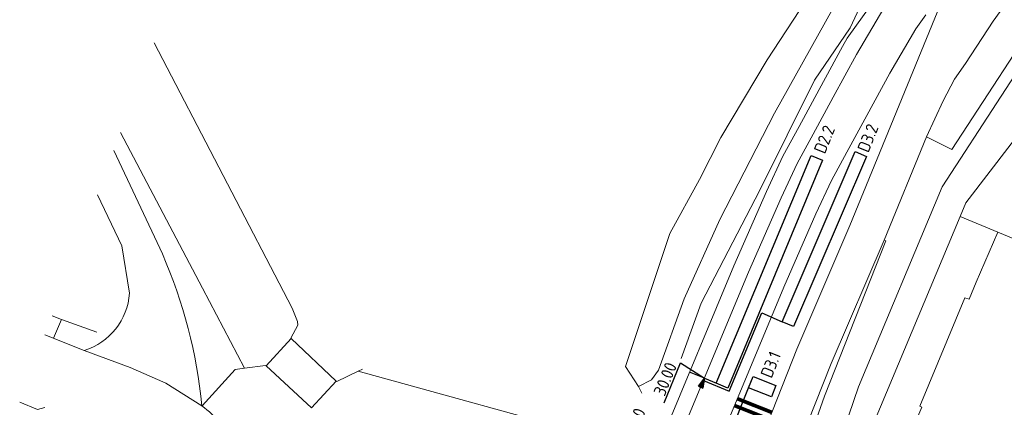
# Model space of a CAD drawing. Header units: inches. Extents: x 138248 to 138477, y 459601 to 459844.
# Tile 5 of 7: x 138311 to 138391, y 459729 to 459760. Entities that reach past the tile are written whole.
import ezdxf
from ezdxf.enums import TextEntityAlignment as Align

# ---------------------------------------------------------------- set-up
doc = ezdxf.new("R2010")
doc.units = ezdxf.units.IN
doc.header["$LTSCALE"] = 0.25
doc.header["$MEASUREMENT"] = 0
for name, color, linetype, lineweight in [('GEBOUWEN', 3, 'Continuous', 0), ('GEO_Terreinafscheiding', 7, 'Continuous', 0), ('GEO_Wal beschoeiing', 7, 'Continuous', 0), ('ONDERGROND', 7, 'Continuous', 0)]:
    doc.layers.add(name, color=color, linetype=linetype, lineweight=lineweight)
for name, color, linetype in [('KABEL', 3, 'Continuous'), ('LUS-T-CODE', 1, 'Continuous'), ('LUSSEN', 7, 'Continuous'), ('MAAT-T-CODE', 1, 'Continuous'), ('MAATVOERING', 7, 'Continuous'), ('MARKERING', 9, 'Continuous'), ('UITSLIJPER', 1, 'Continuous')]:
    doc.layers.add(name, color=color, linetype=linetype)
doc.styles.add('I020-1', font='ISO', dxfattribs={"height": 2})
doc.styles.add('ISO', font='isocp.shx')

# ---------------------------------------------------------------- blocks, each defined once
blk = doc.blocks.new('V_1X2')
blk.add_lwpolyline([(-1, 0), (1, 0), (1, -1), (-1, -1), (-1, 0)])
at = {"layer": 'LUS-T-CODE', "style": 'I020-1'}
blk.add_attdef('LUS', text='', height=1, rotation=270, dxfattribs=at).set_placement((0.022, -2.416), align=Align.MIDDLE)
blk = doc.blocks.new('V_P2')
for p, q in [((0, 0), (0.78, 0.194)), ((0, 0), (0.78, 0.146)), ((0, 0), (0.78, 0.097)), ((0.78, 0.06), (0, 0)), ((0, 0), (0.78, 0.049)), ((0.78, 0.037), (0, 0)), ((0, 0), (0.78, 0)), ((0.78, -0.194), (0, 0)), ((0, 0), (0.78, -0.097)), ((0, 0), (0.78, -0.146)), ((0, 0), (0.78, -0.049)), ((0, 0), (0.78, 0)), ((0.78, -0.194), (0.78, 0.194))]:
    blk.add_line(p, q)
for points in [[(0.78, 0.181), (0, 0)], [(0, 0), (0.78, 0.171)], [(0.78, 0.159), (0, 0)], [(0.78, 0.135), (0, 0)], [(0, 0), (0.78, 0.121)], [(0.78, 0.11), (0, 0)], [(0.78, 0.085), (0, 0)], [(0, 0), (0.78, 0.073)], [(0, 0), (0.78, 0.026)], [(0.78, 0.012), (0, 0)], [(0.78, -0.181), (0, 0)], [(0, 0), (0.78, -0.171)], [(0.78, -0.159), (0, 0)], [(0.78, -0.135), (0, 0)], [(0, 0), (0.78, -0.121)], [(0.78, -0.11), (0, 0)], [(0, 0), (0.78, -0.073)], [(0.78, -0.037), (0, 0)], [(0, 0), (0.78, -0.026)], [(0.78, -0.06), (0, 0)], [(0.78, -0.085), (0, 0)], [(0.78, -0.012), (0, 0)]]:
    blk.add_lwpolyline(points)
at = {"layer": 'MAAT-T-CODE', "style": 'I020-1'}
blk.add_attdef('MAAT', text='', height=1, dxfattribs=at).set_placement((1.5, 0), align=Align.MIDDLE)
blk = doc.blocks.new('V_15X1')
blk.add_lwpolyline([(0.5, 0), (0.5, -15), (-0.5, -15), (-0.5, 0)], close=True)
at = {"layer": 'LUS-T-CODE', "style": 'ISO'}
blk.add_attdef('LUS', text='', height=1, rotation=270, dxfattribs=at).set_placement((-0.021, -16.415), align=Align.MIDDLE)
blk = doc.blocks.new('V_20X1')
blk.add_lwpolyline([(0.5, 0), (0.5, -20), (-0.5, -20), (-0.5, 0)], close=True)
at = {"layer": 'LUS-T-CODE', "style": 'I020-1'}
blk.add_attdef('LUS', text='', height=1, rotation=270, dxfattribs=at).set_placement((0.014, -21.613), align=Align.MIDDLE)

msp = doc.modelspace()

# ---------------------------------------------------------------- linework, layer by layer
at = {"layer": 'GEBOUWEN', "flags": 128}
for points in [[(138390.589, 459742.75), (138400.137, 459738.805), (138401.75, 459741.517), (138397.581, 459744.052), (138401.467, 459749.343)], [(138384.267, 459728.644), (138387.913, 459737.422), (138388.256, 459737.314), (138388.824, 459738.709), (138390.589, 459742.75)], [(138388.154, 459722.743), (138382.86, 459724.897), (138384.432, 459728.572)], [(138384.432, 459728.572), (138384.267, 459728.644)]]:
    msp.add_lwpolyline(points, dxfattribs=at)
at = {"layer": 'GEO_Terreinafscheiding', "linetype": 'Continuous', "lineweight": 0, "flags": 128}
msp.add_lwpolyline([(138314.671, 459735.68), (138317.535, 459734.643)], dxfattribs=at)
at = {"layer": 'GEO_Wal beschoeiing', "linetype": 'Continuous', "lineweight": 0, "flags": 128}
for points in [[(138377.629, 459765.517), (138371.889, 459756.71), (138368.137, 459750.429), (138366.407, 459747.03), (138363.992, 459742.653), (138360.395, 459731.862), (138361.456, 459730.256)], [(138358.694, 459725.987), (138338.72, 459731.493)]]:
    msp.add_lwpolyline(points, dxfattribs=at)
at = {"layer": 'KABEL', "linetype": 'Continuous', "lineweight": 0, "flags": 128}
for points in [[(138378.379, 459758.473), (138381.116, 459762.345)], [(138360.907, 459719.857), (138363.419, 459726.204), (138369.178, 459740.025), (138371.83, 459746.064), (138373.152, 459748.907), (138374.463, 459751.331), (138376.09, 459754.325), (138377.987, 459757.809), (138378.379, 459758.473)]]:
    msp.add_lwpolyline(points, dxfattribs=at)
at = {"layer": 'KABEL'}
msp.add_lwpolyline([(138366.79, 459730.916), (138365.59, 459731.416)], dxfattribs=at)
at = {"layer": 'MAATVOERING'}
msp.add_lwpolyline([(138363.541, 459728.915), (138364.86, 459732.177), (138366.79, 459730.916)], dxfattribs=at)
at = {"layer": 'MARKERING', "const_width": 0.3}
for points in [[(138369.228, 459728.71), (138372.04, 459727.592)], [(138369.459, 459729.264), (138372.261, 459728.15)]]:
    msp.add_lwpolyline(points, dxfattribs=at)
at = {"layer": 'ONDERGROND', "linetype": 'Continuous', "lineweight": 0, "flags": 128}
for points in [[(138435.3, 459799.92), (138423.518, 459790.315), (138411.842, 459780.066), (138407.012, 459775.642), (138401.053, 459769.844), (138394.822, 459761.699), (138386.862, 459749.458)], [(138362.512, 459730.788), (138363.083, 459731.584), (138365.15, 459737.361), (138368.049, 459743.795), (138372.488, 459752.401), (138377.78, 459761.917), (138379.266, 459764.248)], [(138364.918, 459732.516), (138366.54, 459736.99), (138371.295, 459746.158), (138375.717, 459755.071), (138378.613, 459759.324), (138379.547, 459761.341), (138379.871, 459763.778)], [(138378.586, 459743.291), (138386.595, 459762.825)], [(138384.793, 459750.483), (138386.15, 459753.404), (138387.062, 459755.165), (138387.954, 459756.423), (138390.211, 459759.865), (138392.477, 459763.025)], [(138354.378, 459703.646), (138354.465, 459703.873), (138358.979, 459712.372), (138360.626, 459715.615), (138364.623, 459725.715), (138370.373, 459739.514), (138373.015, 459745.529), (138374.314, 459748.323), (138375.606, 459750.711), (138377.232, 459753.704), (138379.118, 459757.168), (138381.328, 459760.913)], [(138395.639, 459761.122), (138386.083, 459746.427)], [(138364.974, 459718.18), (138367.494, 459724.549), (138373.222, 459738.295), (138375.839, 459744.253), (138377.084, 459746.931), (138378.33, 459749.234), (138379.955, 459752.225), (138381.814, 459755.639), (138383.932, 459759.228), (138384.746, 459760.38)], [(138322.178, 459758.092), (138333.368, 459736.592)], [(138395.339, 459754.692), (138387.987, 459745.144)], [(138326.106, 459738.221), (138319.454, 459750.821)], [(138381.357, 459742.102), (138384.793, 459750.483)], [(138386.862, 459749.458), (138384.793, 459750.483)], [(138318.911, 459749.37), (138322.841, 459740.99)], [(138386.083, 459746.427), (138379.29, 459730.212)], [(138317.569, 459745.787), (138319.546, 459741.658), (138320.171, 459737.806)], [(138387.987, 459745.144), (138387.517, 459744.02)], [(138387.517, 459744.02), (138379.12, 459723.948)], [(138390.589, 459742.75), (138387.517, 459744.02)], [(138381.357, 459742.102), (138381.506, 459742.067), (138376.54, 459729.469), (138374.284, 459723.106), (138373.274, 459720.476)], [(138329.497, 459731.732), (138326.106, 459738.221)], [(138333.368, 459736.592), (138333.79, 459735.51), (138333.822, 459735.207)], [(138314.671, 459735.68), (138313.899, 459735.988)], [(138314.016, 459734.167), (138314.671, 459735.68)], [(138313.321, 459734.446), (138316.509, 459733.168)], [(138333.265, 459734.157), (138333.822, 459735.207)], [(138333.265, 459734.157), (138333.288, 459734.135)], [(138316.509, 459733.168), (138320.233, 459731.787), (138323.119, 459730.524), (138326.054, 459728.683)], [(138326.062, 459728.676), (138328.734, 459731.634), (138329.497, 459731.732)], [(138329.497, 459731.732), (138331.211, 459731.953)], [(138331.245, 459731.92), (138331.211, 459731.953)], [(138338.72, 459731.493), (138336.981, 459730.642)], [(138339.076, 459731.667), (138338.72, 459731.493)], [(138336.981, 459730.642), (138336.93, 459730.689)], [(138361.456, 459730.256), (138362.512, 459730.788)], [(138361.456, 459730.256), (138361.705, 459729.717)], [(138379.29, 459730.212), (138375.665, 459719.604)], [(138311.273, 459728.977), (138312.722, 459728.394), (138313.309, 459728.557)]]:
    msp.add_lwpolyline(points, dxfattribs=at)
at = {"layer": 'ONDERGROND'}
for points in [[(138361.683, 459701.674), (138369.87, 459722.131), (138374.296, 459733.27), (138378.586, 459743.291)], [(138372.67, 459721.014), (138377.083, 459732.119), (138381.357, 459742.102)]]:
    msp.add_lwpolyline(points, dxfattribs=at)
at = {"layer": 'ONDERGROND', "linetype": 'Continuous', "lineweight": 13, "flags": 128}
for points in [[(138331.245, 459731.92), (138333.288, 459734.135)], [(138333.288, 459734.135), (138336.93, 459730.689)], [(138331.245, 459731.92), (138334.922, 459728.526)], [(138334.922, 459728.526), (138336.93, 459730.689)]]:
    msp.add_lwpolyline(points, dxfattribs=at)
at = {"layer": 'ONDERGROND', "linetype": 'Continuous', "lineweight": 0}
for centre, radius, start, end in [((138285.461, 459724.658), 40.792, 5.6622, 23.60115), ((138319.626, 459720.214), 10.632, 30.58708, 52.80311)]:
    msp.add_arc(centre, radius, start, end, dxfattribs=at)
at = {"layer": 'ONDERGROND', "linetype": 'Continuous', "lineweight": 0, "extrusion": (0, 0, -1)}
msp.add_arc((-138314.95, 459738.163), 5.233, 183.91553, 252.67121, dxfattribs=at)
at = {"layer": 'UITSLIJPER'}
for points in [[(138368.79, 459729.866), (138371.435, 459736.215)], [(138371.435, 459736.215), (138373.108, 459735.499)], [(138366.713, 459730.731), (138368.79, 459729.866)], [(138366.79, 459730.916), (138367.759, 459730.512)], [(138368.828, 459726.275), (138370.364, 459730.141)]]:
    msp.add_lwpolyline(points, dxfattribs=at)

# ---------------------------------------------------------------- block references
at = {"layer": 'LUSSEN'}
ref = msp.add_blockref('V_20X1', (138368.22, 459730.32), dxfattribs=dict(at, rotation=157.3786609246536))
ref.add_attrib('LUS', 'D2.2', dxfattribs={"layer": 'LUS-T-CODE', "height": 1, "rotation": 427.99256, "style": 'I020-1'}).set_placement((138376.521, 459750.276), align=Align.MIDDLE)
ref = msp.add_blockref('V_15X1', (138373.567, 459735.302), dxfattribs=dict(at, rotation=156.8228859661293))
ref.add_attrib('LUS', 'D3.2', dxfattribs={"layer": 'LUS-T-CODE', "height": 1, "rotation": 427.99256, "style": 'ISO'}).set_placement((138380.047, 459750.385), align=Align.MIDDLE)
ref = msp.add_blockref('V_1X2', (138371.294, 459729.772), dxfattribs=dict(at, rotation=158.3276929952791))
ref.add_attrib('LUS', 'D3.1', dxfattribs={"layer": 'LUS-T-CODE', "height": 1, "rotation": 427.99256, "style": 'I020-1'}).set_placement((138372.165, 459732.025), align=Align.MIDDLE)
at = {"layer": 'MAATVOERING'}
ref = msp.add_blockref('V_P2', (138366.79, 459730.916), dxfattribs=dict(at, rotation=247.3786609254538))
ref.add_attrib('MAAT', '30.00', dxfattribs={"layer": 'MAAT-T-CODE', "height": 1, "rotation": 427.99256, "style": 'I020-1'}).set_placement((138363.611, 459730.854), align=Align.MIDDLE)
ref = msp.add_blockref('V_P2', (138365.444, 459727.685), dxfattribs=dict(at, rotation=247.3786609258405))
ref.add_attrib('MAAT', '26.50', dxfattribs={"layer": 'MAAT-T-CODE', "height": 1, "rotation": 427.99256, "style": 'I020-1'}).set_placement((138361.077, 459727.12), align=Align.MIDDLE)

doc.saveas('drawing.dxf')
